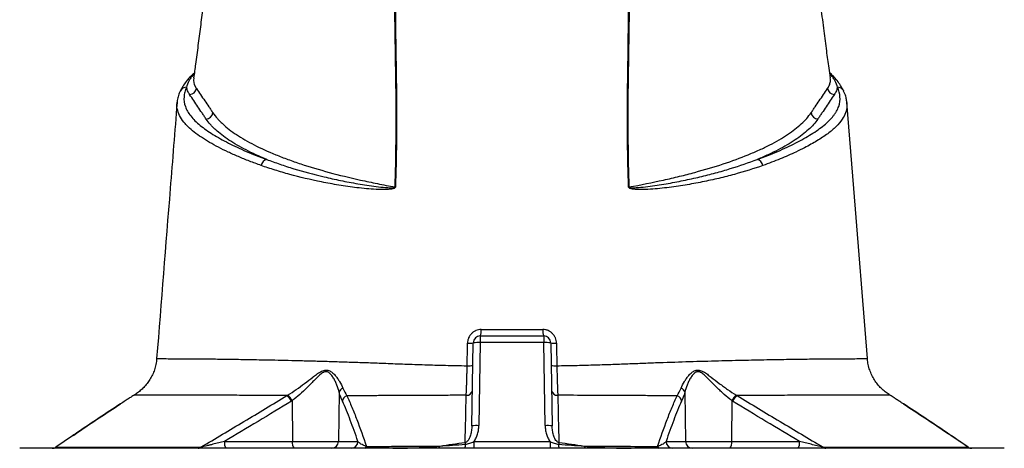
# Model space of a CAD drawing. Header units: millimetres. Extents: x 2154 to 3654, y 1062 to 4821.
# Tile 8 of 9: x 2483 to 3325, y 3849 to 4215. Entities that reach past the tile are written whole.
import ezdxf

# ---------------------------------------------------------------- set-up
doc = ezdxf.new("R2010")
doc.units = ezdxf.units.MM
doc.header["$LTSCALE"] = 2

msp = doc.modelspace()

# ---------------------------------------------------------------- linework, layer by layer
at = {"color": 8, "linetype": 'Continuous', "lineweight": 25}
for p, q in [((2631.84, 4169.13), (2630.89, 4168.11)), ((3176.34, 4168.13), (3175.4, 4169.05)), ((2527.88, 3859.66), (2513.62, 3849.82)), ((3293.63, 3849.82), (3278.99, 3859.92))]:
    msp.add_line(p, q, dxfattribs=at)
at = {"color": 7, "linetype": 'Continuous', "lineweight": 25}
for p, q in [((2633.54, 4156.77), (2633.78, 4156.41)), ((3173.46, 4156.4), (3173.71, 4156.77)), ((2617.27, 4144.2), (2617.38, 4144.79)), ((2876.52, 3944.98), (2930.73, 3944.98)), ((2876.52, 3944.98), (2876.52, 3939.3)), ((2930.73, 3944.98), (2930.73, 3939.3)), ((2869.28, 3868.12), (2870.52, 3939.09)), ((2876.52, 3939.3), (2875.28, 3868.33)), ((2930.73, 3939.3), (2876.52, 3939.3)), ((2931.96, 3868.33), (2930.73, 3939.3)), ((2936.72, 3939.09), (2937.96, 3868.12)), ((2599.94, 3925.62), (2599.85, 3925.62)), ((3207.47, 3925.62), (3207.4, 3925.62)), ((2580.49, 3894.41), (2580.52, 3894.41)), ((2755.84, 3896.81), (2755.13, 3854.88)), ((3051.41, 3896.82), (3052.11, 3854.88)), ((3227, 3894.38), (3226.94, 3894.42)), ((2715.66, 3889.7), (2715.81, 3854.88)), ((3091.59, 3889.69), (3091.43, 3854.88)), ((2527.48, 3859.46), (2513.92, 3850.1)), ((2482.62, 3848.98), (2482.62, 3848.98)), ((3324.63, 3848.98), (2482.62, 3848.98)), ((2657.81, 3854.88), (2715.81, 3854.88)), ((2715.81, 3854.88), (2755.13, 3854.88)), ((2755.13, 3854.88), (2771.83, 3854.88)), ((2871.07, 3854.67), (2871.07, 3848.98)), ((2871.07, 3854.67), (2936.17, 3854.67)), ((2936.17, 3854.67), (2936.17, 3848.98)), ((3035.41, 3854.88), (3052.11, 3854.88)), ((3052.11, 3854.88), (3091.43, 3854.88)), ((3091.43, 3854.88), (3149.43, 3854.88)), ((3324.63, 3848.98), (3324.63, 3848.98))]:
    msp.add_line(p, q, dxfattribs=at)
at = {"color": 8, "linetype": 'Continuous', "lineweight": 25, "flags": 128}
for points in [[(2630.89, 4168.11), (2631.64, 4168.4), (2631.83, 4168.49)], [(3175.44, 4168.49), (3175.59, 4168.42), (3176.34, 4168.13)], [(2631.46, 4165.61), (2631.26, 4163.26), (2631.92, 4160.01), (2633.54, 4156.77), (2633.54, 4156.77), (2633.54, 4156.77)]]:
    msp.add_lwpolyline(points, dxfattribs=at)
at = {"color": 7, "linetype": 'Continuous', "lineweight": 25, "flags": 128}
for points in [[(3207.5, 3925.62), (3195.91, 4070.96), (3190.01, 4144.8)], [(2863.56, 3853.92), (2863.59, 3853.75), (2863.61, 3853.57), (2863.63, 3853.39), (2863.65, 3853.2), (2863.68, 3853), (2863.7, 3852.81), (2863.73, 3852.6), (2863.75, 3852.4)], [(2943.68, 3853.92), (2943.66, 3853.75), (2943.64, 3853.57), (2943.61, 3853.39), (2943.59, 3853.2), (2943.57, 3853), (2943.54, 3852.81), (2943.52, 3852.6), (2943.49, 3852.4)]]:
    msp.add_lwpolyline(points, dxfattribs=at)
at = {"color": 7, "linetype": 'Continuous', "lineweight": 25}
for centre, radius, start, end in [((2632.34, 4163.05), 5.27, 105.97998, 139.04277), ((2627.67, 4157.55), 6.21, 272.6028, 349.43924), ((3179.57, 4157.54), 6.21, 190.56024, 267.39719), ((2641.77, 4136.61), 6.22, 272.72031, 351.0646), ((3165.48, 4136.61), 6.21, 188.93482, 267.281), ((2695.53, 4089.6), 6.48, 104.95928, 170.45839), ((3111.71, 4089.6), 6.48, 9.54161, 75.04072), ((2805.11, 4043.84), 28.5, 92.34107, 93.00934), ((3002.14, 4043.84), 28.5, 86.99066, 87.65893), ((2866.08, 3949.24), 11.27, 337.83371, 6.55654), ((2941.16, 3949.24), 11.27, 173.44346, 202.16629), ((2876.52, 3938.98), 6, 90, 179), ((2930.73, 3938.98), 6, 1, 90), ((2866.98, 3955.83), 17.11, 265.40483, 281.94238), ((2874.52, 3910.46), 28.9, 86.03796, 97.95839), ((2932.72, 3910.46), 28.9, 82.04161, 93.96204), ((2940.27, 3955.83), 17.11, 258.05762, 274.59517), ((2866.71, 3940.07), 20.58, 266.00262, 279.72108), ((2940.54, 3940.07), 20.58, 260.27871, 273.99744), ((2761.4, 3895.16), 5.81, 114.32283, 163.41547), ((3045.84, 3895.16), 5.81, 16.58167, 65.67195), ((2700.78, 3881.9), 15.93, 27.43257, 49.67261), ((2701.34, 3881.94), 16.29, 28.46174, 50.17151), ((2764.68, 3888.12), 6.26, 111.81874, 168.62445), ((2864.85, 3899.35), 5.06, 266.14901, 348.34964), ((2942.39, 3899.36), 5.06, 191.65095, 273.8553), ((3042.56, 3888.12), 6.26, 11.37258, 68.18179), ((3105.91, 3881.93), 16.29, 129.8276, 151.53758), ((3106.46, 3881.9), 15.94, 130.32409, 152.56165), ((2873.28, 3839.49), 28.9, 86.03796, 97.95839), ((2933.96, 3839.49), 28.9, 82.04161, 93.96204), ((2510.44, 3854.98), 6, 270.00001, 305.21953), ((2510.45, 3854.98), 6, 270.00009, 305.23588), ((2510.63, 3854.76), 5.78, 270.03701, 301.12079), ((2635.28, 3852.17), 3.18, 271.75315, 317.50552), ((2664.64, 3853.53), 6.97, 168.8058, 220.70472), ((2722.65, 3853.53), 6.97, 168.8058, 220.70472), ((2749.23, 3854.88), 5.9, 270.98724, 359.999), ((2765.94, 3854.88), 5.9, 270.98724, 359.999), ((2777.25, 3850.81), 1.93, 289.05451, 352.72453), ((2839.45, 3850.66), 2.4, 315.55812, 3.76413), ((2850.05, 3851.78), 13.72, 348.24782, 2.57526), ((2957.2, 3851.78), 13.72, 177.4254, 191.74874), ((2967.79, 3850.66), 2.4, 176.23346, 224.42824), ((3029.99, 3850.81), 1.93, 187.27587, 250.94587), ((3041.31, 3854.88), 5.9, 180.001, 269.01276), ((3058.01, 3854.88), 5.9, 180.001, 269.01276), ((3084.6, 3853.53), 6.97, 319.29528, 11.1942), ((3142.6, 3853.53), 6.97, 319.29528, 11.1942), ((3171.96, 3852.17), 3.18, 222.50198, 268.24765), ((3296.81, 3854.98), 6, 234.60549, 269.99992), ((3296.8, 3854.98), 6, 234.85036, 269.99999), ((3296.61, 3854.76), 5.78, 238.87854, 269.96299)]:
    msp.add_arc(centre, radius, start, end, dxfattribs=at)
at = {"color": 8, "linetype": 'Continuous', "lineweight": 25}
for centre, radius, start, end in [((3174.89, 4163.06), 5.27, 43.4312, 73.99735), ((2625.13, 4151.8), 5.75, 87.4552, 153.9524), ((3182.11, 4151.8), 5.75, 26.19349, 92.54358)]:
    msp.add_arc(centre, radius, start, end, dxfattribs=at)
at = {"color": 7, "linetype": 'Continuous', "lineweight": 25}
for points, knots in [([(2639.16, 4224.98), (2638.49, 4219.71), (2637.14, 4209.16), (2635.08, 4193.18), (2633.19, 4178.66), (2631.9, 4169.49), (2631.36, 4165.63)], [0, 0, 0, 0, 0.268654, 0.537367, 0.804859, 1, 1, 1, 1]), ([(2803.61, 4072.3), (2804.05, 4085.15), (2804.33, 4097.97), (2804.59, 4123.55), (2804.58, 4136.3), (2804.27, 4174.46), (2803.73, 4199.77), (2803.42, 4224.98)], [0, 0, 0, 0, 0.25, 0.25, 0.5, 0.5, 1, 1, 1, 1]), ([(2803.83, 4224.98), (2803.97, 4212.37), (2804.16, 4199.74), (2804.53, 4174.43), (2804.71, 4161.75), (2804.91, 4136.31), (2804.92, 4123.56), (2804.65, 4097.98), (2804.38, 4085.16), (2803.94, 4072.32)], [0, 0, 0, 0, 0.25, 0.25, 0.5, 0.5, 0.75, 0.75, 1, 1, 1, 1]), ([(3003.3, 4072.32), (3002.87, 4085.16), (3002.59, 4097.98), (3002.33, 4123.56), (3002.34, 4136.31), (3002.53, 4161.75), (3002.71, 4174.43), (3003.08, 4199.74), (3003.28, 4212.38), (3003.41, 4224.98)], [0, 0, 0, 0, 0.25, 0.25, 0.5, 0.5, 0.75, 0.75, 1, 1, 1, 1]), ([(3003.82, 4224.98), (3003.52, 4199.76), (3002.97, 4174.46), (3002.66, 4136.3), (3002.65, 4123.55), (3002.92, 4097.97), (3003.19, 4085.15), (3003.63, 4072.3)], [0, 0, 0, 0, 0.5, 0.5, 0.75, 0.75, 1, 1, 1, 1]), ([(3175.88, 4165.63), (3175.49, 4168.39), (3174.41, 4176.05), (3172.65, 4189.4), (3170.44, 4206.44), (3168.9, 4218.55), (3168.08, 4224.98)], [0, 0, 0, 0, 0.139182, 0.386742, 0.673666, 1, 1, 1, 1]), ([(2630.89, 4168.11), (2630.13, 4167.25), (2629.45, 4166.37), (2628.22, 4164.6), (2627.69, 4163.71), (2626.31, 4161.04), (2625.69, 4159.26), (2625.39, 4157.54)], [0, 0, 0, 0, 0.25, 0.25, 0.5, 0.5, 1, 1, 1, 1]), ([(2631.93, 4169.78), (2631.8, 4169.66), (2630.89, 4168.88), (2630.17, 4168.07), (2629.55, 4167.39)], [0, 0, 0, 0, 0.151318, 1, 1, 1, 1]), ([(3178.66, 4166.65), (3178.04, 4167.35), (3177.02, 4168.49), (3175.77, 4169.57), (3175.27, 4169.99)], [0, 0, 0, 0, 0.605114, 1, 1, 1, 1]), ([(3181.86, 4157.54), (3181.55, 4159.26), (3180.94, 4161.05), (3179.55, 4163.72), (3179.01, 4164.61), (3177.79, 4166.38), (3177.1, 4167.26), (3176.34, 4168.13)], [0, 0, 0, 0, 0.5, 0.5, 0.75, 0.75, 1, 1, 1, 1]), ([(2628.54, 4166.65), (2627.58, 4165.6), (2625.39, 4163.21), (2622.7, 4159.33), (2620.87, 4156.24), (2620.15, 4154.65), (2620.01, 4154.35)], [0, 0, 0, 0, 0.260245, 0.593734, 0.924148, 1, 1, 1, 1]), ([(3187.27, 4154.33), (3186.63, 4155.59), (3185.32, 4158.15), (3182.56, 4162.18), (3180.32, 4165.08), (3178.85, 4166.51), (3178.7, 4166.67)], [0, 0, 0, 0, 0.30891, 0.6314695, 0.9607976, 1, 1, 1, 1]), ([(2619.96, 4154.32), (2619.83, 4154.08), (2618.96, 4152.49), (2618.02, 4149.46), (2617.24, 4146.3), (2617.2, 4144.53), (2617.19, 4144.17)], [0, 0, 0, 0, 0.076097, 0.493364, 0.896271, 1, 1, 1, 1]), ([(2625.39, 4157.54), (2625.06, 4156.85), (2624.77, 4156.16), (2624.25, 4154.79), (2624.03, 4154.1), (2623.46, 4152.03), (2623.23, 4150.66), (2622.96, 4146.54), (2623.33, 4143.81), (2625.23, 4138.37), (2626.75, 4135.67), (2629.92, 4131.63), (2631.13, 4130.29), (2633.83, 4127.61), (2635.32, 4126.28), (2640.13, 4122.36), (2643.84, 4119.8), (2651.95, 4114.78), (2656.35, 4112.31), (2665.85, 4107.46), (2670.94, 4105.08), (2681.85, 4100.4), (2687.66, 4098.11), (2693.86, 4095.86)], [0, 0, 0, 0, 0.03125, 0.03125, 0.0625, 0.0625, 0.125, 0.125, 0.25, 0.25, 0.375, 0.375, 0.4375, 0.4375, 0.5, 0.5, 0.625, 0.625, 0.75, 0.75, 0.875, 0.875, 1, 1, 1, 1]), ([(2627.95, 4151.34), (2627.78, 4151.6), (2627.6, 4151.86), (2627.28, 4152.38), (2627.12, 4152.63), (2626.69, 4153.41), (2626.44, 4153.93), (2625.8, 4155.47), (2625.52, 4156.51), (2625.39, 4157.54)], [0, 0, 0, 0, 0.125, 0.125, 0.25, 0.25, 0.5, 0.5, 1, 1, 1, 1]), ([(2642.06, 4130.4), (2641.76, 4130.84), (2641.47, 4131.27), (2640.88, 4132.14), (2640, 4133.45), (2639.12, 4134.76), (2637.35, 4137.38), (2636.17, 4139.12), (2632.64, 4144.36), (2630.29, 4147.85), (2627.95, 4151.34)], [0, 0, 0, 0, 0.0625, 0.0625, 0.125, 0.25, 0.25, 0.5, 0.5, 1, 1, 1, 1]), ([(2633.78, 4156.41), (2636.12, 4152.96), (2638.48, 4149.5), (2642.01, 4144.31), (2643.19, 4142.58), (2644.96, 4139.98), (2645.84, 4138.68), (2646.87, 4137.17), (2647.32, 4136.52), (2647.61, 4136.09), (2647.76, 4135.86), (2647.91, 4135.64)], [0, 0, 0, 0, 0.5, 0.5, 0.75, 0.75, 0.875, 0.9375, 0.96875, 0.96875, 1, 1, 1, 1]), ([(3113.38, 4095.86), (3119.56, 4098.1), (3125.37, 4100.39), (3136.32, 4105.08), (3141.44, 4107.48), (3148.63, 4111.15), (3150.94, 4112.39), (3155.37, 4114.88), (3157.49, 4116.13), (3163.58, 4119.92), (3167.26, 4122.47), (3173.61, 4127.67), (3176.29, 4130.31), (3178.92, 4133.67), (3179.41, 4134.35), (3180.33, 4135.7), (3180.75, 4136.39), (3181.9, 4138.43), (3182.51, 4139.79), (3183.93, 4143.88), (3184.29, 4146.61), (3183.91, 4152.07), (3183.17, 4154.8), (3181.86, 4157.54)], [0, 0, 0, 0, 0.125, 0.125, 0.25, 0.25, 0.3125, 0.3125, 0.375, 0.375, 0.5, 0.5, 0.625, 0.625, 0.65625, 0.65625, 0.6875, 0.6875, 0.75, 0.75, 0.875, 0.875, 1, 1, 1, 1]), ([(3159.34, 4135.65), (3159.49, 4135.87), (3159.64, 4136.09), (3159.93, 4136.52), (3160.37, 4137.17), (3161.4, 4138.69), (3162.29, 4139.99), (3164.06, 4142.58), (3165.23, 4144.31), (3168.77, 4149.5), (3171.12, 4152.96), (3173.46, 4156.4)], [0, 0, 0, 0, 0.03125, 0.03125, 0.0625, 0.125, 0.25, 0.25, 0.5, 0.5, 1, 1, 1, 1]), ([(3179.29, 4151.34), (3176.95, 4147.85), (3174.6, 4144.36), (3171.07, 4139.13), (3169.9, 4137.38), (3168.13, 4134.77), (3167.25, 4133.46), (3166.37, 4132.15), (3165.78, 4131.28), (3165.49, 4130.84), (3165.18, 4130.41)], [0, 0, 0, 0, 0.5, 0.5, 0.75, 0.75, 0.875, 0.9375, 0.9375, 1, 1, 1, 1]), ([(3181.86, 4157.54), (3181.72, 4156.51), (3181.44, 4155.47), (3180.8, 4153.92), (3180.55, 4153.41), (3180.12, 4152.63), (3179.96, 4152.37), (3179.64, 4151.85), (3179.46, 4151.6), (3179.29, 4151.34)], [0, 0, 0, 0, 0.5, 0.5, 0.75, 0.75, 0.875, 0.875, 1, 1, 1, 1]), ([(3189.97, 4144.58), (3189.84, 4145.69), (3189.57, 4148.15), (3188.59, 4151.43), (3187.6, 4153.5), (3187.21, 4154.32)], [0, 0, 0, 0, 0.335313, 0.736538, 1, 1, 1, 1]), ([(2617.2, 4144.32), (2615.24, 4119.87), (2609.41, 4046.97), (2603.6, 3974.07), (2599.74, 3925.63)], [0, 0, 0, 0, 0.335452, 1, 1, 1, 1]), ([(2647.91, 4135.64), (2649, 4134.04), (2650.24, 4132.45), (2652.33, 4130.08), (2653.07, 4129.29), (2654.61, 4127.72), (2655.41, 4126.94), (2659.62, 4123.06), (2663.55, 4120.01), (2672.52, 4114.05), (2677.55, 4111.13), (2688.72, 4105.42), (2694.86, 4102.62), (2703.25, 4099.21), (2704.96, 4098.53), (2708.43, 4097.19), (2710.2, 4096.53), (2715.58, 4094.56), (2719.28, 4093.28), (2730.71, 4089.51), (2738.78, 4087.1), (2755.79, 4082.49), (2764.74, 4080.3), (2776.49, 4077.69), (2778.87, 4077.18), (2783.68, 4076.16), (2786.12, 4075.66), (2793.5, 4074.18), (2798.51, 4073.22), (2803.61, 4072.3)], [0, 0, 0, 0, 0.0625, 0.0625, 0.09375, 0.09375, 0.125, 0.125, 0.25, 0.25, 0.375, 0.375, 0.5, 0.5, 0.53125, 0.53125, 0.5625, 0.5625, 0.625, 0.625, 0.75, 0.75, 0.875, 0.875, 0.90625, 0.90625, 0.9375, 0.9375, 1, 1, 1, 1]), ([(3003.63, 4072.3), (3013.82, 4074.14), (3023.62, 4076.11), (3037.77, 4079.25), (3042.39, 4080.33), (3051.38, 4082.53), (3055.76, 4083.66), (3068.54, 4087.12), (3076.58, 4089.52), (3091.76, 4094.53), (3098.88, 4097.13), (3108.86, 4101.18), (3112.06, 4102.56), (3116.69, 4104.66), (3118.21, 4105.37), (3121.17, 4106.79), (3122.61, 4107.51), (3126.84, 4109.67), (3129.53, 4111.13), (3134.62, 4114.08), (3137.02, 4115.57), (3143.78, 4120.08), (3147.7, 4123.13), (3154.39, 4129.32), (3157.16, 4132.46), (3159.34, 4135.65)], [0, 0, 0, 0, 0.125, 0.125, 0.1875, 0.1875, 0.25, 0.25, 0.375, 0.375, 0.5, 0.5, 0.5625, 0.5625, 0.59375, 0.59375, 0.625, 0.625, 0.6875, 0.6875, 0.75, 0.75, 0.875, 0.875, 1, 1, 1, 1]), ([(2693.86, 4095.86), (2687.43, 4098.5), (2681.53, 4101.21), (2670.79, 4106.73), (2665.94, 4109.56), (2657.28, 4115.32), (2653.48, 4118.26), (2649.39, 4122.01), (2648.61, 4122.76), (2647.11, 4124.27), (2646.39, 4125.04), (2644.35, 4127.32), (2643.14, 4128.86), (2642.06, 4130.4)], [0, 0, 0, 0, 0.25, 0.25, 0.5, 0.5, 0.75, 0.75, 0.8125, 0.8125, 0.875, 0.875, 1, 1, 1, 1]), ([(3165.18, 4130.41), (3163.04, 4127.32), (3160.33, 4124.29), (3153.84, 4118.32), (3150.06, 4115.39), (3141.43, 4109.63), (3136.58, 4106.8), (3128.48, 4102.63), (3125.64, 4101.25), (3119.69, 4098.52), (3116.6, 4097.18), (3113.38, 4095.86)], [0, 0, 0, 0, 0.25, 0.25, 0.5, 0.5, 0.75, 0.75, 0.875, 0.875, 1, 1, 1, 1]), ([(2693.86, 4095.86), (2697.45, 4094.48), (2701.17, 4093.13), (2706.96, 4091.15), (2708.92, 4090.49), (2712.9, 4089.21), (2714.92, 4088.58), (2725.16, 4085.47), (2733.82, 4083.13), (2747.53, 4079.88), (2752.22, 4078.84), (2761.84, 4076.86), (2766.78, 4075.93), (2774.38, 4074.63), (2776.95, 4074.21), (2782.14, 4073.43), (2784.77, 4073.06), (2790.08, 4072.41), (2792.77, 4072.11), (2796.84, 4071.79), (2798.21, 4071.71), (2800.28, 4071.66), (2800.97, 4071.66), (2802.02, 4071.71), (2802.37, 4071.74), (2802.89, 4071.83), (2803.06, 4071.87), (2803.32, 4071.96), (2803.4, 4072), (2803.52, 4072.08), (2803.55, 4072.11), (2803.61, 4072.2), (2803.62, 4072.25), (2803.61, 4072.3)], [0, 0, 0, 0, 0.125, 0.125, 0.1875, 0.1875, 0.25, 0.25, 0.5, 0.5, 0.625, 0.625, 0.75, 0.75, 0.8125, 0.8125, 0.875, 0.875, 0.9375, 0.9375, 0.96875, 0.96875, 0.984375, 0.984375, 0.992188, 0.992188, 0.996094, 0.996094, 0.998047, 0.998047, 0.999023, 0.999023, 1, 1, 1, 1]), ([(3003.63, 4072.3), (3003.63, 4072.25), (3003.64, 4072.2), (3003.69, 4072.11), (3003.73, 4072.08), (3003.84, 4071.99), (3003.93, 4071.96), (3004.18, 4071.87), (3004.36, 4071.83), (3004.88, 4071.74), (3005.23, 4071.71), (3006.27, 4071.66), (3006.96, 4071.66), (3009.03, 4071.7), (3010.39, 4071.79), (3014.46, 4072.11), (3017.14, 4072.4), (3022.44, 4073.06), (3025.06, 4073.42), (3030.24, 4074.2), (3032.8, 4074.61), (3040.37, 4075.91), (3045.3, 4076.84), (3054.93, 4078.82), (3059.63, 4079.86), (3068.8, 4082.03), (3073.27, 4083.16), (3081.99, 4085.51), (3086.23, 4086.72), (3098.53, 4090.47), (3106.22, 4093.1), (3113.38, 4095.86)], [0, 0, 0, 0, 0.000977, 0.000977, 0.001953, 0.001953, 0.003906, 0.003906, 0.007813, 0.007813, 0.015625, 0.015625, 0.03125, 0.03125, 0.0625, 0.0625, 0.125, 0.125, 0.1875, 0.1875, 0.25, 0.25, 0.375, 0.375, 0.5, 0.5, 0.625, 0.625, 0.75, 0.75, 1, 1, 1, 1]), ([(2803.94, 4072.32), (2803.94, 4072.21), (2803.92, 4072.11), (2803.84, 4071.92), (2803.78, 4071.84), (2803.59, 4071.6), (2803.44, 4071.48), (2802.95, 4071.18), (2802.6, 4071.04), (2801.89, 4070.81), (2801.53, 4070.72), (2800.82, 4070.57), (2800.46, 4070.51), (2799.38, 4070.35), (2798.67, 4070.28), (2797.23, 4070.17), (2796.52, 4070.14), (2794.38, 4070.06), (2792.97, 4070.06), (2790.15, 4070.11), (2788.75, 4070.16), (2784.58, 4070.37), (2781.82, 4070.57), (2776.38, 4071.07), (2773.69, 4071.36), (2765.73, 4072.33), (2760.57, 4073.08), (2750.5, 4074.75), (2745.59, 4075.66), (2731.24, 4078.56), (2722.17, 4080.72), (2711.39, 4083.66), (2709.26, 4084.26), (2705.07, 4085.49), (2703, 4086.11), (2696.89, 4088.01), (2692.95, 4089.32), (2689.14, 4090.67)], [0, 0, 0, 0, 0.001953, 0.001953, 0.003906, 0.003906, 0.007812, 0.007812, 0.015625, 0.015625, 0.023437, 0.023437, 0.03125, 0.03125, 0.046875, 0.046875, 0.0625, 0.0625, 0.09375, 0.09375, 0.125, 0.125, 0.1875, 0.1875, 0.25, 0.25, 0.375, 0.375, 0.5, 0.5, 0.75, 0.75, 0.8125, 0.8125, 0.875, 0.875, 1, 1, 1, 1]), ([(3118.11, 4090.67), (3110.49, 4087.97), (3102.39, 4085.45), (3089.45, 4081.91), (3085.02, 4080.78), (3075.87, 4078.61), (3071.18, 4077.58), (3061.57, 4075.64), (3056.66, 4074.73), (3046.58, 4073.07), (3041.43, 4072.31), (3033.5, 4071.36), (3030.82, 4071.07), (3025.4, 4070.57), (3022.65, 4070.37), (3018.49, 4070.16), (3017.09, 4070.11), (3014.28, 4070.06), (3012.87, 4070.06), (3010.74, 4070.14), (3010.03, 4070.17), (3008.6, 4070.28), (3007.88, 4070.35), (3006.8, 4070.51), (3006.45, 4070.57), (3005.73, 4070.72), (3005.37, 4070.81), (3004.67, 4071.03), (3004.31, 4071.17), (3003.82, 4071.47), (3003.66, 4071.59), (3003.47, 4071.83), (3003.41, 4071.92), (3003.33, 4072.11), (3003.31, 4072.21), (3003.3, 4072.32)], [0, 0, 0, 0, 0.25, 0.25, 0.375, 0.375, 0.5, 0.5, 0.625, 0.625, 0.75, 0.75, 0.8125, 0.8125, 0.875, 0.875, 0.90625, 0.90625, 0.9375, 0.9375, 0.953125, 0.953125, 0.96875, 0.96875, 0.976563, 0.976563, 0.984375, 0.984375, 0.992188, 0.992188, 0.996094, 0.996094, 0.998047, 0.998047, 1, 1, 1, 1]), ([(2877.28, 3950.52), (2876.51, 3950.52), (2875.75, 3950.45), (2874.25, 3950.14), (2873.52, 3949.91), (2872.47, 3949.47), (2872.13, 3949.3), (2871.46, 3948.94), (2871.13, 3948.74), (2870.18, 3948.09), (2869.6, 3947.6), (2868.53, 3946.51), (2868.04, 3945.91), (2867.19, 3944.63), (2866.84, 3943.96), (2866.39, 3942.89), (2866.26, 3942.53), (2866.04, 3941.8), (2865.94, 3941.42), (2865.71, 3940.3), (2865.62, 3939.55), (2865.61, 3938.77)], [0, 0, 0, 0, 0.125, 0.125, 0.25, 0.25, 0.3125, 0.3125, 0.375, 0.375, 0.5, 0.5, 0.625, 0.625, 0.75, 0.75, 0.8125, 0.8125, 0.875, 0.875, 1, 1, 1, 1]), ([(2877.28, 3950.52), (2886.02, 3950.52), (2894.8, 3950.52), (2912.44, 3950.52), (2921.22, 3950.52), (2929.97, 3950.52)], [0, 0, 0, 0, 0.5, 0.5, 1, 1, 1, 1]), ([(2941.64, 3938.77), (2941.62, 3939.55), (2941.54, 3940.31), (2941.22, 3941.82), (2940.99, 3942.55), (2940.55, 3943.61), (2940.39, 3943.96), (2940.03, 3944.63), (2939.83, 3944.97), (2939.19, 3945.93), (2938.71, 3946.52), (2937.64, 3947.61), (2937.04, 3948.1), (2935.78, 3948.96), (2935.12, 3949.32), (2934.06, 3949.77), (2933.7, 3949.9), (2932.97, 3950.13), (2932.6, 3950.22), (2931.49, 3950.45), (2930.73, 3950.52), (2929.97, 3950.52)], [0, 0, 0, 0, 0.125, 0.125, 0.25, 0.25, 0.3125, 0.3125, 0.375, 0.375, 0.5, 0.5, 0.625, 0.625, 0.75, 0.75, 0.8125, 0.8125, 0.875, 0.875, 1, 1, 1, 1]), ([(2599.75, 3925.64), (2599.7, 3924.8), (2599.54, 3922.34), (2598.65, 3918.4), (2597.18, 3913.92), (2595.22, 3909.76), (2592.89, 3905.97), (2590.24, 3902.56), (2587.34, 3899.55), (2584.25, 3896.97), (2581.95, 3895.31), (2580.64, 3894.59), (2580.47, 3894.5)], [0, 0, 0, 0, 0.066078, 0.193476, 0.317182, 0.437376, 0.554121, 0.66738, 0.777022, 0.882815, 0.984414, 1, 1, 1, 1]), ([(3226.95, 3894.46), (3226.7, 3894.59), (3225.21, 3895.41), (3222.63, 3897.32), (3219.27, 3900.23), (3216.21, 3903.62), (3213.5, 3907.39), (3211.24, 3911.5), (3209.44, 3915.88), (3208.23, 3920.46), (3207.6, 3923.74), (3207.56, 3925.48), (3207.56, 3925.62)], [0, 0, 0, 0, 0.022276, 0.134393, 0.251218, 0.371015, 0.492708, 0.615637, 0.739382, 0.863666, 0.988296, 1, 1, 1, 1]), ([(2711.77, 3894.44), (2714.3, 3895.95), (2716.76, 3897.56), (2721.6, 3900.9), (2723.97, 3902.65), (2728.66, 3906.2), (2730.93, 3907.98), (2734.29, 3910.55), (2735.41, 3911.39), (2737.09, 3912.59), (2737.66, 3912.97), (2738.79, 3913.71), (2739.37, 3914.06), (2740.54, 3914.71), (2741.13, 3915), (2742.31, 3915.47), (2742.92, 3915.66), (2743.81, 3915.82), (2744.11, 3915.86), (2744.7, 3915.89), (2745, 3915.89), (2745.87, 3915.82), (2746.43, 3915.69), (2747.5, 3915.3), (2748.02, 3915.03), (2748.99, 3914.44), (2749.45, 3914.1), (2750.33, 3913.37), (2750.76, 3912.98), (2751.57, 3912.17), (2751.95, 3911.76), (2753.07, 3910.48), (2753.76, 3909.59), (2755.05, 3907.79), (2755.64, 3906.88), (2757.31, 3904.12), (2758.26, 3902.26), (2759.01, 3900.45)], [0, 0, 0, 0, 0.125, 0.125, 0.25, 0.25, 0.375, 0.375, 0.4375, 0.4375, 0.46875, 0.46875, 0.5, 0.5, 0.53125, 0.53125, 0.5625, 0.5625, 0.578125, 0.578125, 0.59375, 0.59375, 0.625, 0.625, 0.65625, 0.65625, 0.6875, 0.6875, 0.71875, 0.71875, 0.75, 0.75, 0.8125, 0.8125, 0.875, 0.875, 1, 1, 1, 1]), ([(2864.51, 3894.31), (2864.59, 3896.01), (2864.66, 3897.84), (2864.77, 3900.74), (2864.8, 3901.74), (2864.87, 3903.79), (2864.91, 3904.84), (2865, 3908.08), (2865.07, 3910.3), (2865.15, 3913.71), (2865.18, 3914.86), (2865.23, 3917.18), (2865.25, 3918.36), (2865.27, 3919.54)], [0, 0, 0, 0, 0.25, 0.25, 0.375, 0.375, 0.5, 0.5, 0.75, 0.75, 0.875, 0.875, 1, 1, 1, 1]), ([(2941.97, 3919.54), (2942.02, 3917.18), (2942.07, 3914.87), (2942.18, 3910.35), (2942.24, 3908.14), (2942.37, 3903.81), (2942.44, 3901.75), (2942.55, 3898.83), (2942.58, 3897.89), (2942.66, 3896.05), (2942.69, 3895.16), (2942.73, 3894.31)], [0, 0, 0, 0, 0.25, 0.25, 0.5, 0.5, 0.75, 0.75, 0.875, 0.875, 1, 1, 1, 1]), ([(3048.23, 3900.45), (3048.99, 3902.27), (3049.93, 3904.11), (3051.59, 3906.86), (3052.18, 3907.78), (3053.47, 3909.58), (3054.16, 3910.47), (3055.66, 3912.18), (3056.47, 3913), (3057.79, 3914.1), (3058.25, 3914.44), (3059.22, 3915.03), (3059.73, 3915.29), (3060.8, 3915.68), (3061.36, 3915.81), (3062.51, 3915.91), (3063.11, 3915.88), (3064.3, 3915.66), (3064.9, 3915.48), (3066.09, 3915.01), (3066.67, 3914.72), (3067.82, 3914.09), (3068.4, 3913.74), (3069.54, 3913.01), (3070.11, 3912.61), (3071.8, 3911.42), (3072.92, 3910.57), (3076.29, 3908), (3078.55, 3906.22), (3082.05, 3903.57), (3083.23, 3902.69), (3085.63, 3900.94), (3086.83, 3900.08), (3090.48, 3897.56), (3092.95, 3895.95), (3095.48, 3894.44)], [0, 0, 0, 0, 0.125, 0.125, 0.1875, 0.1875, 0.25, 0.25, 0.3125, 0.3125, 0.34375, 0.34375, 0.375, 0.375, 0.40625, 0.40625, 0.4375, 0.4375, 0.46875, 0.46875, 0.5, 0.5, 0.53125, 0.53125, 0.5625, 0.5625, 0.625, 0.625, 0.75, 0.75, 0.8125, 0.8125, 0.875, 0.875, 1, 1, 1, 1]), ([(2755.84, 3896.81), (2755.35, 3898.82), (2754.7, 3900.87), (2753.49, 3903.94), (2753.05, 3904.96), (2752.09, 3906.99), (2751.57, 3908), (2750.7, 3909.47), (2750.4, 3909.95), (2749.75, 3910.9), (2749.41, 3911.36), (2748.68, 3912.24), (2748.3, 3912.66), (2747.67, 3913.22), (2747.46, 3913.4), (2747.01, 3913.72), (2746.77, 3913.87), (2746.03, 3914.25), (2745.51, 3914.42), (2744.39, 3914.5), (2743.82, 3914.41), (2742.98, 3914.13), (2742.69, 3914.01), (2742.14, 3913.74), (2741.87, 3913.58), (2741.06, 3913.08), (2740.53, 3912.69), (2738.99, 3911.45), (2738.01, 3910.53), (2736.08, 3908.65), (2735.12, 3907.68), (2733.19, 3905.72), (2732.23, 3904.73), (2730.27, 3902.74), (2729.27, 3901.74), (2726.26, 3898.77), (2724.21, 3896.84), (2720.02, 3893.14), (2717.88, 3891.37), (2715.66, 3889.7)], [0, 0, 0, 0, 0.125, 0.125, 0.1875, 0.1875, 0.25, 0.25, 0.28125, 0.28125, 0.3125, 0.3125, 0.34375, 0.34375, 0.359375, 0.359375, 0.375, 0.375, 0.40625, 0.40625, 0.4375, 0.4375, 0.453125, 0.453125, 0.46875, 0.46875, 0.5, 0.5, 0.5625, 0.5625, 0.625, 0.625, 0.6875, 0.6875, 0.75, 0.75, 0.875, 0.875, 1, 1, 1, 1]), ([(3091.59, 3889.69), (3089.37, 3891.36), (3087.22, 3893.14), (3084.06, 3895.93), (3083.02, 3896.88), (3080.96, 3898.82), (3079.94, 3899.8), (3076.93, 3902.76), (3074.99, 3904.76), (3072.1, 3907.7), (3071.14, 3908.67), (3069.2, 3910.56), (3068.2, 3911.49), (3066.68, 3912.71), (3066.16, 3913.09), (3065.09, 3913.76), (3064.53, 3914.04), (3063.69, 3914.32), (3063.41, 3914.39), (3062.84, 3914.47), (3062.55, 3914.48), (3062, 3914.44), (3061.74, 3914.38), (3061.21, 3914.23), (3060.96, 3914.12), (3060.22, 3913.74), (3059.78, 3913.41), (3058.95, 3912.66), (3058.56, 3912.24), (3057.47, 3910.93), (3056.84, 3909.97), (3055.67, 3907.99), (3055.15, 3906.98), (3054.18, 3904.95), (3053.74, 3903.93), (3052.54, 3900.86), (3051.9, 3898.82), (3051.41, 3896.82)], [0, 0, 0, 0, 0.125, 0.125, 0.1875, 0.1875, 0.25, 0.25, 0.375, 0.375, 0.4375, 0.4375, 0.5, 0.5, 0.53125, 0.53125, 0.5625, 0.5625, 0.578125, 0.578125, 0.59375, 0.59375, 0.609375, 0.609375, 0.625, 0.625, 0.65625, 0.65625, 0.6875, 0.6875, 0.75, 0.75, 0.8125, 0.8125, 0.875, 0.875, 1, 1, 1, 1]), ([(2580.25, 3894.39), (2580.18, 3894.34), (2580.02, 3894.23), (2578.54, 3893.25), (2576.13, 3891.66), (2572.89, 3889.54), (2570.21, 3887.81), (2568.85, 3886.94)], [0, 0, 0, 0, 0.181592, 0.38342, 0.592747, 0.793644, 1, 1, 1, 1]), ([(2637.63, 3850.02), (2649.91, 3857.29), (2662.18, 3864.59), (2686.68, 3879.24), (2698.91, 3886.61), (2711.09, 3894.05)], [0, 0, 0, 0, 0.5, 0.5, 1, 1, 1, 1]), ([(2864.51, 3894.31), (2862.21, 3894.3), (2859.9, 3894.29), (2855.32, 3894.27), (2853.04, 3894.26), (2846.23, 3894.23), (2841.75, 3894.21), (2828.44, 3894.15), (2819.77, 3894.1), (2807.04, 3894.04), (2802.85, 3894.02), (2796.64, 3893.99), (2794.58, 3893.98), (2790.47, 3893.97), (2788.43, 3893.96), (2778.25, 3893.93), (2770.24, 3893.92), (2762.36, 3893.93)], [0, 0, 0, 0, 0.0625, 0.0625, 0.125, 0.125, 0.25, 0.25, 0.5, 0.5, 0.625, 0.625, 0.6875, 0.6875, 0.75, 0.75, 1, 1, 1, 1]), ([(2762.36, 3893.93), (2763.83, 3890.75), (2765.28, 3887.46), (2768.15, 3880.65), (2769.57, 3877.12), (2773.77, 3866.25), (2776.51, 3858.57), (2779.17, 3850.56)], [0, 0, 0, 0, 0.25, 0.25, 0.5, 0.5, 1, 1, 1, 1]), ([(3044.88, 3893.93), (3037.11, 3893.93), (3029.13, 3893.93), (3018.91, 3893.96), (3016.85, 3893.97), (3012.71, 3893.98), (3010.63, 3893.99), (3004.33, 3894.02), (3000.09, 3894.04), (2987.27, 3894.1), (2978.57, 3894.15), (2960.88, 3894.23), (2951.88, 3894.28), (2942.73, 3894.31)], [0, 0, 0, 0, 0.25, 0.25, 0.3125, 0.3125, 0.375, 0.375, 0.5, 0.5, 0.75, 0.75, 1, 1, 1, 1]), ([(3028.08, 3850.56), (3030.74, 3858.57), (3033.47, 3866.25), (3037.67, 3877.13), (3039.09, 3880.65), (3041.96, 3887.46), (3043.41, 3890.76), (3044.88, 3893.93)], [0, 0, 0, 0, 0.5, 0.5, 0.75, 0.75, 1, 1, 1, 1]), ([(3096.15, 3894.05), (3108.33, 3886.61), (3120.56, 3879.24), (3145.06, 3864.58), (3157.33, 3857.29), (3169.61, 3850.02)], [0, 0, 0, 0, 0.5, 0.5, 1, 1, 1, 1]), ([(3238.4, 3886.94), (3237.67, 3887.4), (3235.76, 3888.63), (3233, 3890.42), (3230.43, 3892.11), (3228.5, 3893.38), (3227.35, 3894.15), (3226.85, 3894.48), (3227, 3894.39), (3227, 3894.38)], [0, 0, 0, 0, 0.107946, 0.285967, 0.467807, 0.636663, 0.809736, 0.990479, 1, 1, 1, 1]), ([(2527.64, 3859.52), (2529.18, 3860.59), (2542.82, 3870.05), (2556.61, 3879), (2568.85, 3886.95)], [0, 0, 0, 0, 0.112843, 1, 1, 1, 1]), ([(2568.85, 3886.94), (2556.62, 3878.97), (2542.91, 3870.05), (2529.34, 3860.67), (2527.88, 3859.66)], [0, 0, 0, 0, 0.892359, 1, 1, 1, 1]), ([(2714.92, 3889.24), (2705.44, 3883.45), (2695.93, 3877.7), (2676.89, 3866.26), (2667.35, 3860.56), (2657.81, 3854.88)], [0, 0, 0, 0, 0.5, 0.5, 1, 1, 1, 1]), ([(2771.83, 3854.88), (2769.72, 3861.17), (2767.56, 3867.21), (2763.14, 3878.73), (2760.87, 3884.2), (2758.55, 3889.35)], [0, 0, 0, 0, 0.5, 0.5, 1, 1, 1, 1]), ([(3048.69, 3889.35), (3046.37, 3884.21), (3044.11, 3878.73), (3039.68, 3867.21), (3037.52, 3861.17), (3035.41, 3854.88)], [0, 0, 0, 0, 0.5, 0.5, 1, 1, 1, 1]), ([(3238.4, 3886.95), (3250.64, 3879.01), (3264.21, 3870.2), (3277.63, 3860.89), (3278.94, 3859.98)], [0, 0, 0, 0, 0.9019, 1, 1, 1, 1]), ([(3278.99, 3859.92), (3277.65, 3860.84), (3264.21, 3870.14), (3250.63, 3878.98), (3238.4, 3886.94)], [0, 0, 0, 0, 0.099532, 1, 1, 1, 1]), ([(2869.28, 3868.12), (2869.26, 3866.79), (2869.16, 3865.47), (2868.89, 3863.5), (2868.78, 3862.85), (2868.5, 3861.55), (2868.35, 3860.9), (2867.97, 3859.61), (2867.75, 3858.98), (2867.25, 3857.74), (2866.95, 3857.13), (2866.44, 3856.27), (2866.25, 3855.99), (2865.84, 3855.44), (2865.62, 3855.18), (2865.12, 3854.7), (2864.85, 3854.49), (2864.25, 3854.12), (2863.92, 3853.99), (2863.56, 3853.92)], [0, 0, 0, 0, 0.25, 0.25, 0.375, 0.375, 0.5, 0.5, 0.625, 0.625, 0.75, 0.75, 0.8125, 0.8125, 0.875, 0.875, 0.9375, 0.9375, 1, 1, 1, 1]), ([(2871.07, 3854.67), (2871.8, 3855.65), (2872.41, 3856.7), (2873.45, 3858.89), (2873.88, 3860.04), (2874.56, 3862.35), (2874.81, 3863.53), (2875.16, 3865.91), (2875.26, 3867.11), (2875.28, 3868.33)], [0, 0, 0, 0, 0.25, 0.25, 0.5, 0.5, 0.75, 0.75, 1, 1, 1, 1]), ([(2931.96, 3868.33), (2931.99, 3867.11), (2932.08, 3865.9), (2932.44, 3863.5), (2932.7, 3862.32), (2933.37, 3860.01), (2933.79, 3858.88), (2934.57, 3857.24), (2934.86, 3856.7), (2935.48, 3855.66), (2935.81, 3855.15), (2936.17, 3854.67)], [0, 0, 0, 0, 0.25, 0.25, 0.5, 0.5, 0.75, 0.75, 0.875, 0.875, 1, 1, 1, 1]), ([(2943.68, 3853.92), (2943.33, 3853.99), (2943, 3854.12), (2942.4, 3854.48), (2942.13, 3854.7), (2941.38, 3855.42), (2940.98, 3855.97), (2940.29, 3857.13), (2940, 3857.74), (2939.49, 3858.98), (2939.28, 3859.61), (2938.71, 3861.53), (2938.45, 3862.83), (2938.09, 3865.46), (2937.99, 3866.79), (2937.96, 3868.12)], [0, 0, 0, 0, 0.0625, 0.0625, 0.125, 0.125, 0.25, 0.25, 0.375, 0.375, 0.5, 0.5, 0.75, 0.75, 1, 1, 1, 1]), ([(3293.35, 3850.1), (3292.82, 3850.47), (3288.19, 3853.73), (3283.52, 3856.9), (3279.38, 3859.71)], [0, 0, 0, 0, 0.113846, 1, 1, 1, 1]), ([(2513.62, 3849.82), (2514.71, 3849.82), (2515.89, 3849.82), (2518.48, 3849.81), (2519.87, 3849.81), (2524.34, 3849.82), (2527.7, 3849.82), (2538.93, 3849.82), (2547.93, 3849.83), (2569.03, 3849.87), (2580.92, 3849.89), (2600.73, 3849.93), (2607.66, 3849.94), (2622.21, 3849.98), (2629.78, 3850), (2637.63, 3850.02)], [0, 0, 0, 0, 0.0625, 0.0625, 0.125, 0.125, 0.25, 0.25, 0.5, 0.5, 0.75, 0.75, 0.875, 0.875, 1, 1, 1, 1]), ([(2657.81, 3854.88), (2656.16, 3854.46), (2654.5, 3854.04), (2651.16, 3853.21), (2649.48, 3852.79), (2646.93, 3852.17), (2646.08, 3851.96), (2644.37, 3851.55), (2643.52, 3851.35), (2641.81, 3850.94), (2640.96, 3850.75), (2639.69, 3850.46), (2639.27, 3850.37), (2638.44, 3850.18), (2638.02, 3850.1), (2637.63, 3850.02)], [0, 0, 0, 0, 0.25, 0.25, 0.5, 0.5, 0.625, 0.625, 0.75, 0.75, 0.875, 0.875, 0.9375, 0.9375, 1, 1, 1, 1]), ([(2779.17, 3850.56), (2778.6, 3850.7), (2778.11, 3850.86), (2777.22, 3851.2), (2776.81, 3851.37), (2775.67, 3851.91), (2775.04, 3852.27), (2773.9, 3853.01), (2773.41, 3853.39), (2772.54, 3854.13), (2772.16, 3854.51), (2771.83, 3854.88)], [0, 0, 0, 0, 0.125, 0.125, 0.25, 0.25, 0.5, 0.5, 0.75, 0.75, 1, 1, 1, 1]), ([(2779.17, 3850.56), (2784.29, 3850.59), (2789.45, 3850.61), (2799.83, 3850.66), (2805.05, 3850.69), (2820.74, 3850.75), (2831.26, 3850.79), (2841.84, 3850.82)], [0, 0, 0, 0, 0.25, 0.25, 0.5, 0.5, 1, 1, 1, 1]), ([(2801.8, 3848.98), (2808.47, 3848.98), (2815.14, 3849.17), (2828.49, 3849.8), (2835.16, 3850.24), (2841.84, 3850.82)], [0, 0, 0, 0, 0.5, 0.5, 1, 1, 1, 1]), ([(2841.84, 3850.82), (2845.48, 3851.13), (2849.13, 3851.41), (2856.44, 3851.94), (2860.09, 3852.18), (2863.75, 3852.4)], [0, 0, 0, 0, 0.5, 0.5, 1, 1, 1, 1]), ([(2863.75, 3852.4), (2864.4, 3852.45), (2865.03, 3852.58), (2866.26, 3852.92), (2866.86, 3853.13), (2868.07, 3853.56), (2868.66, 3853.79), (2869.86, 3854.24), (2870.47, 3854.46), (2871.07, 3854.67)], [0, 0, 0, 0, 0.25, 0.25, 0.5, 0.5, 0.75, 0.75, 1, 1, 1, 1]), ([(2936.17, 3854.67), (2936.78, 3854.46), (2937.38, 3854.24), (2938.58, 3853.79), (2939.17, 3853.56), (2940.38, 3853.13), (2940.98, 3852.92), (2942.21, 3852.58), (2942.84, 3852.45), (2943.49, 3852.4)], [0, 0, 0, 0, 0.25, 0.25, 0.5, 0.5, 0.75, 0.75, 1, 1, 1, 1]), ([(2943.49, 3852.4), (2947.15, 3852.18), (2950.81, 3851.94), (2958.11, 3851.41), (2961.76, 3851.13), (2965.4, 3850.82)], [0, 0, 0, 0, 0.5, 0.5, 1, 1, 1, 1]), ([(2965.4, 3850.82), (2972.08, 3850.24), (2978.75, 3849.8), (2992.11, 3849.17), (2998.78, 3848.98), (3005.44, 3848.98)], [0, 0, 0, 0, 0.5, 0.5, 1, 1, 1, 1]), ([(2965.4, 3850.82), (2970.69, 3850.81), (2975.97, 3850.79), (2986.51, 3850.75), (2991.77, 3850.73), (3007.48, 3850.66), (3017.84, 3850.61), (3028.08, 3850.56)], [0, 0, 0, 0, 0.25, 0.25, 0.5, 0.5, 1, 1, 1, 1]), ([(3035.41, 3854.88), (3035.08, 3854.51), (3034.7, 3854.13), (3033.83, 3853.39), (3033.34, 3853.01), (3032.21, 3852.27), (3031.57, 3851.91), (3030.44, 3851.37), (3030.03, 3851.2), (3029.13, 3850.86), (3028.65, 3850.7), (3028.08, 3850.56)], [0, 0, 0, 0, 0.25, 0.25, 0.5, 0.5, 0.75, 0.75, 0.875, 0.875, 1, 1, 1, 1]), ([(3169.61, 3850.02), (3169.22, 3850.1), (3168.81, 3850.18), (3167.98, 3850.37), (3167.56, 3850.46), (3166.29, 3850.75), (3165.43, 3850.95), (3162.86, 3851.55), (3161.16, 3851.96), (3157.76, 3852.79), (3156.08, 3853.21), (3152.74, 3854.04), (3151.08, 3854.46), (3149.43, 3854.88)], [0, 0, 0, 0, 0.0625, 0.0625, 0.125, 0.125, 0.25, 0.25, 0.5, 0.5, 0.75, 0.75, 1, 1, 1, 1]), ([(3169.61, 3850.02), (3173.54, 3850.01), (3177.4, 3850), (3184.96, 3849.98), (3188.68, 3849.97), (3199.55, 3849.94), (3206.47, 3849.93), (3226.25, 3849.89), (3238.14, 3849.87), (3253.97, 3849.84), (3258.87, 3849.84), (3267.89, 3849.83), (3272.02, 3849.82), (3279.52, 3849.82), (3282.89, 3849.82), (3287.37, 3849.81), (3288.77, 3849.81), (3291.35, 3849.82), (3292.54, 3849.82), (3293.63, 3849.82)], [0, 0, 0, 0, 0.0625, 0.0625, 0.125, 0.125, 0.25, 0.25, 0.5, 0.5, 0.625, 0.625, 0.75, 0.75, 0.875, 0.875, 0.9375, 0.9375, 1, 1, 1, 1])]:
    msp.add_open_spline(points, degree=3, knots=knots, dxfattribs=at)
at = {"color": 8, "linetype": 'Continuous', "lineweight": 25}
for points, knots in [([(3173.71, 4156.77), (3173.71, 4156.77), (3174.39, 4157.81), (3175.43, 4159.92), (3176.14, 4162.89), (3175.9, 4164.78), (3175.8, 4165.62)], [0, 0, 0, 0, 0.000004, 0.358455, 0.716493, 1, 1, 1, 1]), ([(2689.14, 4090.67), (2685.75, 4091.9), (2678.97, 4094.37), (2669.58, 4098.21), (2660.76, 4102.16), (2652.53, 4106.23), (2644.91, 4110.43), (2637.9, 4114.74), (2631.7, 4119.16), (2627.18, 4123.07), (2623.12, 4127.34), (2619.75, 4132.01), (2617.56, 4137.71), (2616.78, 4141.79), (2617.22, 4143.96), (2617.27, 4144.2)], [0, 0, 0, 0, 0.078378, 0.156897, 0.235837, 0.314912, 0.39566, 0.476553, 0.557992, 0.639681, 0.688624, 0.787258, 0.886472, 0.98745, 1, 1, 1, 1]), ([(3189.85, 4144.54), (3189.98, 4143.46), (3190.32, 4140.52), (3189.12, 4135.72), (3186.23, 4129.93), (3181.19, 4123.93), (3173.88, 4117.77), (3164.65, 4111.72), (3155.32, 4106.52), (3144.84, 4101.37), (3133.28, 4096.27), (3123.17, 4092.54), (3118.11, 4090.67)], [0, 0, 0, 0, 0.055958, 0.152262, 0.249099, 0.358879, 0.469428, 0.581923, 0.694879, 0.765277, 0.882405, 1, 1, 1, 1]), ([(2599.85, 3925.62), (2599.82, 3925.62), (2599.51, 3925.62), (2601.1, 3925.61), (2604.85, 3925.6), (2611.03, 3925.57), (2619.11, 3925.54), (2629.16, 3925.5), (2641.19, 3925.4), (2655.4, 3925.24), (2671.48, 3925.01), (2686.85, 3924.74), (2700.63, 3924.46), (2712.22, 3924.2), (2724.36, 3923.91), (2737.12, 3923.56), (2750.47, 3923.18), (2764.44, 3922.73), (2778.89, 3922.24), (2794.04, 3921.68), (2809.88, 3921.03), (2826.77, 3920.44), (2844.43, 3919.94), (2857.4, 3919.67), (2864.42, 3919.55), (2865.27, 3919.54)], [0, 0, 0, 0, 0.0062223, 0.0641273, 0.1191976, 0.1746885, 0.2312343, 0.2880441, 0.3497374, 0.4117289, 0.474665, 0.5379321, 0.5742368, 0.6105413, 0.6471128, 0.6836843, 0.7211162, 0.7585481, 0.7962861, 0.8340239, 0.8734792, 0.9135489, 0.9536181, 0.9944114, 1, 1, 1, 1]), ([(2941.97, 3919.54), (2947.17, 3919.63), (2957.66, 3919.82), (2973.08, 3920.22), (2988.21, 3920.69), (3002.64, 3921.24), (3016.43, 3921.8), (3034.24, 3922.46), (3055.88, 3923.16), (3080.48, 3923.85), (3103.39, 3924.4), (3124.37, 3924.82), (3143.39, 3925.13), (3160.45, 3925.34), (3174.58, 3925.47), (3186.02, 3925.54), (3195.13, 3925.56), (3200.95, 3925.6), (3204.33, 3925.61), (3206.58, 3925.62), (3207.84, 3925.62), (3207.48, 3925.62), (3207.47, 3925.62)], [0, 0, 0, 0, 0.034407, 0.069473, 0.10459, 0.139657, 0.173492, 0.20733, 0.275465, 0.345049, 0.415112, 0.484025, 0.553384, 0.624111, 0.695296, 0.755369, 0.815726, 0.877211, 0.908233, 0.939254, 0.998575, 1, 1, 1, 1]), ([(2711.09, 3894.05), (2704.89, 3894.07), (2692.47, 3894.13), (2674.33, 3894.22), (2656.55, 3894.31), (2639.56, 3894.39), (2624.31, 3894.45), (2611.48, 3894.48), (2600.92, 3894.48), (2592.43, 3894.45), (2585.82, 3894.41), (2581.78, 3894.4), (2580.08, 3894.41), (2580.43, 3894.41), (2580.49, 3894.41)], [0, 0, 0, 0, 0.080432, 0.161208, 0.255746, 0.350818, 0.447513, 0.544748, 0.630597, 0.716832, 0.80452, 0.89285, 0.980142, 1, 1, 1, 1]), ([(3226.93, 3894.41), (3226.94, 3894.41), (3227.05, 3894.41), (3226.6, 3894.41), (3225.51, 3894.41), (3223.64, 3894.41), (3220.28, 3894.42), (3214.31, 3894.46), (3204.71, 3894.48), (3192.59, 3894.47), (3177.79, 3894.43), (3163.02, 3894.37), (3149.93, 3894.3), (3139.41, 3894.25), (3128.26, 3894.19), (3114.1, 3894.12), (3103.02, 3894.08), (3096.15, 3894.05)], [0, 0, 0, 0, 0.005122, 0.053518, 0.102026, 0.148445, 0.19497, 0.288698, 0.384525, 0.480906, 0.586486, 0.69277, 0.747014, 0.801358, 0.856009, 0.910764, 1, 1, 1, 1]), ([(2513.92, 3850.07), (2513.87, 3850.04), (2513.69, 3849.95), (2513.65, 3849.87), (2513.62, 3849.82)], [0, 0, 0, 0, 0.284536, 1, 1, 1, 1]), ([(3293.63, 3849.82), (3293.59, 3849.87), (3293.55, 3849.95), (3293.39, 3850.04), (3293.34, 3850.07)], [0, 0, 0, 0, 0.680765, 1, 1, 1, 1])]:
    msp.add_open_spline(points, degree=3, knots=knots, dxfattribs=at)
at = {"color": 7, "linetype": 'Continuous', "lineweight": 25}
for points in [[(2865.27, 3919.54), (2865.38, 3925.95), (2865.5, 3932.36), (2865.61, 3938.77)], [(2941.64, 3938.77), (2941.75, 3932.37), (2941.86, 3925.95), (2941.97, 3919.54)], [(2759.01, 3900.45), (2760.05, 3897.94), (2761.18, 3895.8), (2762.36, 3893.93)], [(3044.88, 3893.93), (3046.07, 3895.8), (3047.19, 3897.94), (3048.23, 3900.45)], [(2711.09, 3894.05), (2711.32, 3894.18), (2711.54, 3894.31), (2711.77, 3894.44)], [(2758.55, 3889.35), (2757.58, 3891.5), (2756.67, 3893.96), (2755.84, 3896.81)], [(2863.56, 3853.92), (2863.86, 3867.42), (2864.17, 3880.89), (2864.51, 3894.31)], [(2942.73, 3894.31), (2943.07, 3880.9), (2943.38, 3867.42), (2943.68, 3853.92)], [(3051.41, 3896.82), (3050.57, 3893.96), (3049.66, 3891.5), (3048.69, 3889.35)], [(3095.48, 3894.44), (3095.7, 3894.31), (3095.92, 3894.18), (3096.15, 3894.05)], [(2715.66, 3889.7), (2715.41, 3889.54), (2715.17, 3889.39), (2714.92, 3889.24)], [(3092.32, 3889.24), (3092.07, 3889.39), (3091.83, 3889.54), (3091.59, 3889.69)], [(3149.43, 3854.88), (3130.34, 3866.24), (3111.28, 3877.66), (3092.32, 3889.24)], [(2841.84, 3850.82), (2849.05, 3852.03), (2856.3, 3853.08), (2863.56, 3853.92)], [(2943.68, 3853.92), (2950.95, 3853.08), (2958.19, 3852.03), (2965.4, 3850.82)]]:
    msp.add_open_spline(points, degree=3, dxfattribs=at)

doc.saveas('drawing.dxf')
